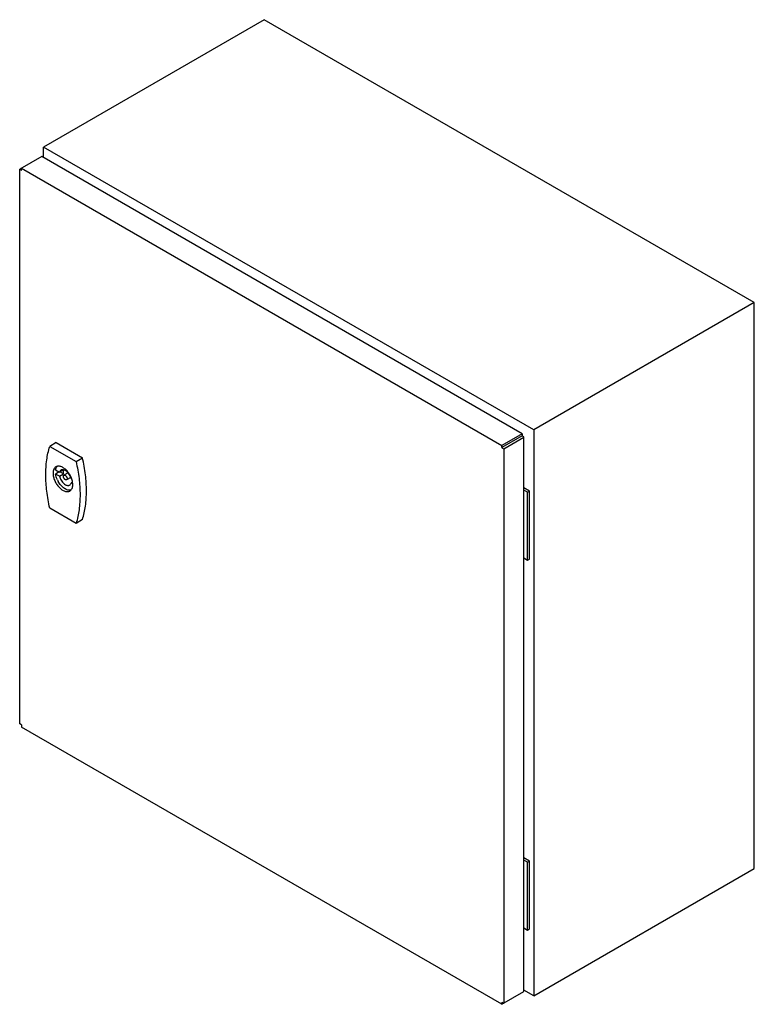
# Model space of a CAD drawing. Header units: millimetres. Extents: x 63 to 487, y 99 to 668.
import ezdxf

# ---------------------------------------------------------------- set-up
doc = ezdxf.new("R2010")
doc.units = ezdxf.units.MM
doc.header["$LTSCALE"] = 49.878891
doc.layers.get('0').update_dxf_attribs({"linetype": 'CONTINUOUS'})

msp = doc.modelspace()

# ---------------------------------------------------------------- linework, layer by layer
at = {"color": 7, "linetype": 'Continuous'}
for p, q in [((203.83, 667.67), (76.56, 594.18)), ((486.68, 504.37), (203.83, 667.67)), ((76.56, 588.06), (76.56, 594.18)), ((359.4, 430.89), (76.56, 594.18)), ((75.49, 588.67), (62.77, 581.32)), ((352.68, 428.64), (75.49, 588.67)), ((62.77, 261.25), (62.77, 581.32)), ((63.83, 580.71), (62.77, 581.32)), ((63.83, 580.71), (63.83, 581.94)), ((63.83, 581.94), (341.01, 421.91)), ((486.68, 504.37), (359.4, 430.89)), ((486.68, 177.77), (486.68, 504.37)), ((352.68, 428.64), (341.01, 421.91)), ((352.68, 427.42), (341.01, 420.68)), ((342.08, 420.07), (353.74, 426.8)), ((352.68, 428.64), (352.68, 427.42)), ((353.74, 426.8), (352.68, 427.42)), ((353.74, 106.74), (353.74, 426.8)), ((359.4, 430.89), (359.4, 104.29)), ((83.81, 423.55), (80.1, 421.41)), ((80.1, 421.41), (95.29, 412.64)), ((83.81, 423.55), (99, 414.78)), ((341.01, 420.68), (341.01, 421.91)), ((341.01, 420.68), (342.08, 420.07)), ((342.08, 420.07), (342.08, 100)), ((95.29, 412.64), (99, 414.78)), ((83.48, 407.86), (85.7, 406.58)), ((85.6, 406.64), (83.48, 405.41)), ((85.7, 404.13), (83.48, 405.41)), ((88.01, 407.91), (85.7, 406.58)), ((85.7, 404.13), (88.03, 405.48)), ((88.03, 405.48), (85.91, 406.7)), ((90.71, 406.08), (88.32, 404.71)), ((92.21, 403.49), (89.82, 402.11)), ((92.44, 402.69), (92.84, 402.46)), ((93.27, 400.72), (92.44, 400.24)), ((93.38, 399.7), (92.44, 400.24)), ((356.92, 395.57), (353.74, 397.41)), ((355.86, 394.96), (353.74, 396.19)), ((355.86, 394.96), (356.92, 395.57)), ((355.86, 355.77), (355.86, 394.96)), ((356.92, 356.38), (356.92, 395.57)), ((95.29, 376.98), (80.1, 385.75)), ((99, 379.12), (95.29, 376.98)), ((353.74, 356.99), (355.86, 355.77)), ((355.86, 355.77), (356.92, 356.38)), ((63.83, 260.64), (62.77, 261.25)), ((63.83, 260.64), (63.83, 259.42)), ((341.01, 99.39), (63.83, 259.42)), ((356.92, 182.06), (353.74, 183.9)), ((355.86, 181.45), (353.74, 182.67)), ((355.86, 181.45), (356.92, 182.06)), ((356.92, 142.87), (356.92, 182.06)), ((355.86, 142.25), (355.86, 181.45)), ((359.4, 104.29), (486.68, 177.77)), ((353.74, 143.48), (355.86, 142.25)), ((355.86, 142.25), (356.92, 142.87)), ((341.01, 99.39), (353.74, 106.74)), ((359.4, 104.29), (353.74, 107.55)), ((341.01, 100.61), (342.08, 100)), ((341.01, 100.61), (341.01, 99.39))]:
    msp.add_line(p, q, dxfattribs=at)
for centre, radius, start, end in [((94.66, 407.04), 6.81, 192.5856, 193.2442), ((97.03, 408.01), 13.84, 205.5363, 209.3648)]:
    msp.add_arc(centre, radius, start, end, dxfattribs=at)
for points, knots in [([(77.82, 404.9), (77.82, 407.8), (78.16, 413.38), (79.32, 418.86), (80.1, 421.41)], [0, 0, 0, 0, 0.520508, 1, 1, 1, 1]), ([(83.67, 409.59), (83.41, 409.43), (82.91, 409.02), (82.38, 408.15), (82.07, 407.09), (82.01, 406.31), (82.01, 405.9)], [0, 0, 0, 0, 0.217769, 0.45095, 0.710189, 1, 1, 1, 1]), ([(83.48, 407.86), (83.55, 408.25), (83.76, 408.98), (84.18, 409.62), (84.42, 409.88)], [0, 0, 0, 0, 0.528477, 1, 1, 1, 1]), ([(93.39, 399.33), (93.39, 400.02), (93.2, 401.46), (92.48, 403.59), (91.37, 405.64), (89.97, 407.44), (88.37, 408.85), (86.93, 409.63), (85.81, 409.93), (85.03, 409.99), (84.31, 409.88), (83.87, 409.7), (83.67, 409.59)], [0, 0, 0, 0, 0.128683, 0.270274, 0.417429, 0.561777, 0.695447, 0.812712, 0.864677, 0.91251, 0.95714, 1, 1, 1, 1]), ([(95.29, 412.64), (96.03, 409.4), (97.16, 403.05), (97.58, 396.61), (97.58, 393.49)], [0, 0, 0, 0, 0.515351, 1, 1, 1, 1]), ([(101.29, 395.63), (101.29, 398.75), (100.87, 405.19), (99.74, 411.54), (99, 414.78)], [0, 0, 0, 0, 0.484649, 1, 1, 1, 1]), ([(80.1, 385.75), (79.37, 388.98), (78.24, 395.33), (77.82, 401.78), (77.82, 404.9)], [0, 0, 0, 0, 0.515351, 1, 1, 1, 1]), ([(82.01, 405.9), (82.01, 405.21), (82.2, 403.77), (82.92, 401.64), (84.02, 399.6), (85.43, 397.8), (87.02, 396.39), (88.46, 395.6), (89.59, 395.3), (90.37, 395.24), (91.09, 395.35), (91.53, 395.53), (91.72, 395.64)], [0, 0, 0, 0, 0.128683, 0.270274, 0.417429, 0.561777, 0.695447, 0.812712, 0.864677, 0.91251, 0.95714, 1, 1, 1, 1]), ([(84.54, 402.04), (84.28, 402.59), (83.84, 403.69), (83.56, 404.84), (83.48, 405.41)], [0, 0, 0, 0, 0.514086, 1, 1, 1, 1]), ([(86.57, 407.74), (86.37, 407.62), (85.99, 407.28), (85.78, 406.83), (85.7, 406.58)], [0, 0, 0, 0, 0.475747, 1, 1, 1, 1]), ([(85.7, 404.13), (85.79, 403.73), (86.06, 402.94), (86.63, 401.81), (87.35, 400.79), (88.18, 399.93), (89.07, 399.28), (89.97, 398.9), (90.71, 398.81), (91.23, 398.91), (91.46, 399.02), (91.57, 399.08)], [0, 0, 0, 0, 0.142103, 0.289738, 0.436574, 0.576346, 0.703814, 0.815804, 0.912604, 0.956983, 1, 1, 1, 1]), ([(92.44, 402.69), (92.35, 403.08), (92.09, 403.88), (91.52, 405), (90.79, 406.03), (89.96, 406.89), (89.07, 407.53), (88.18, 407.92), (87.44, 408), (86.91, 407.9), (86.68, 407.8), (86.57, 407.74)], [0, 0, 0, 0, 0.142103, 0.289738, 0.436574, 0.576346, 0.703814, 0.815804, 0.912604, 0.956983, 1, 1, 1, 1]), ([(88.03, 407.91), (88, 407.83), (87.9, 407.46), (87.87, 407.08), (87.87, 406.8)], [0, 0, 0, 0, 0.234737, 1, 1, 1, 1]), ([(87.87, 406.8), (87.87, 406.7), (87.88, 406.28), (87.95, 405.86), (88.01, 405.55)], [0, 0, 0, 0, 0.238599, 1, 1, 1, 1]), ([(88.01, 404.02), (88.01, 404.1), (88.02, 404.24), (88.08, 404.44), (88.18, 404.6), (88.27, 404.68), (88.32, 404.71)], [0, 0, 0, 0, 0.289701, 0.549089, 0.782219, 1, 1, 1, 1]), ([(89.82, 402.11), (89.75, 402.07), (89.56, 402.02), (89.26, 402.08), (88.95, 402.25), (88.65, 402.51), (88.39, 402.85), (88.18, 403.23), (88.05, 403.62), (88.01, 403.89), (88.01, 404.02)], [0, 0, 0, 0, 0.086931, 0.186401, 0.303788, 0.437598, 0.582096, 0.72942, 0.871166, 1, 1, 1, 1]), ([(88.32, 404.71), (88.4, 404.75), (88.58, 404.8), (88.89, 404.74), (89.2, 404.57), (89.49, 404.31), (89.76, 403.97), (89.96, 403.59), (90.1, 403.19), (90.13, 402.92), (90.13, 402.8)], [0, 0, 0, 0, 0.086931, 0.186401, 0.303788, 0.437598, 0.582096, 0.72942, 0.871166, 1, 1, 1, 1]), ([(92.35, 396.14), (92.07, 396.08), (91.45, 396.03), (90.49, 396.19), (89.49, 396.58), (88.49, 397.17), (87.5, 397.96), (86.23, 399.26), (85.43, 400.4), (84.97, 401.22)], [0, 0, 0, 0, 0.092299, 0.193413, 0.305349, 0.428429, 0.561677, 0.703185, 1, 1, 1, 1]), ([(90.13, 402.8), (90.13, 402.72), (90.12, 402.58), (90.06, 402.38), (89.96, 402.22), (89.87, 402.14), (89.82, 402.11)], [0, 0, 0, 0, 0.289701, 0.549089, 0.782219, 1, 1, 1, 1]), ([(91.57, 399.08), (91.77, 399.2), (92.15, 399.54), (92.36, 399.99), (92.44, 400.24)], [0, 0, 0, 0, 0.475747, 1, 1, 1, 1]), ([(91.72, 395.64), (91.99, 395.8), (92.49, 396.22), (93.02, 397.08), (93.33, 398.15), (93.39, 398.92), (93.39, 399.33)], [0, 0, 0, 0, 0.217769, 0.45095, 0.710189, 1, 1, 1, 1]), ([(97.58, 393.49), (97.58, 390.59), (97.24, 385.01), (96.08, 379.53), (95.29, 376.98)], [0, 0, 0, 0, 0.520508, 1, 1, 1, 1]), ([(99, 379.12), (99.79, 381.67), (100.95, 387.15), (101.29, 392.73), (101.29, 395.63)], [0, 0, 0, 0, 0.479492, 1, 1, 1, 1])]:
    msp.add_open_spline(points, degree=3, knots=knots, dxfattribs=at)

doc.saveas('drawing.dxf')
